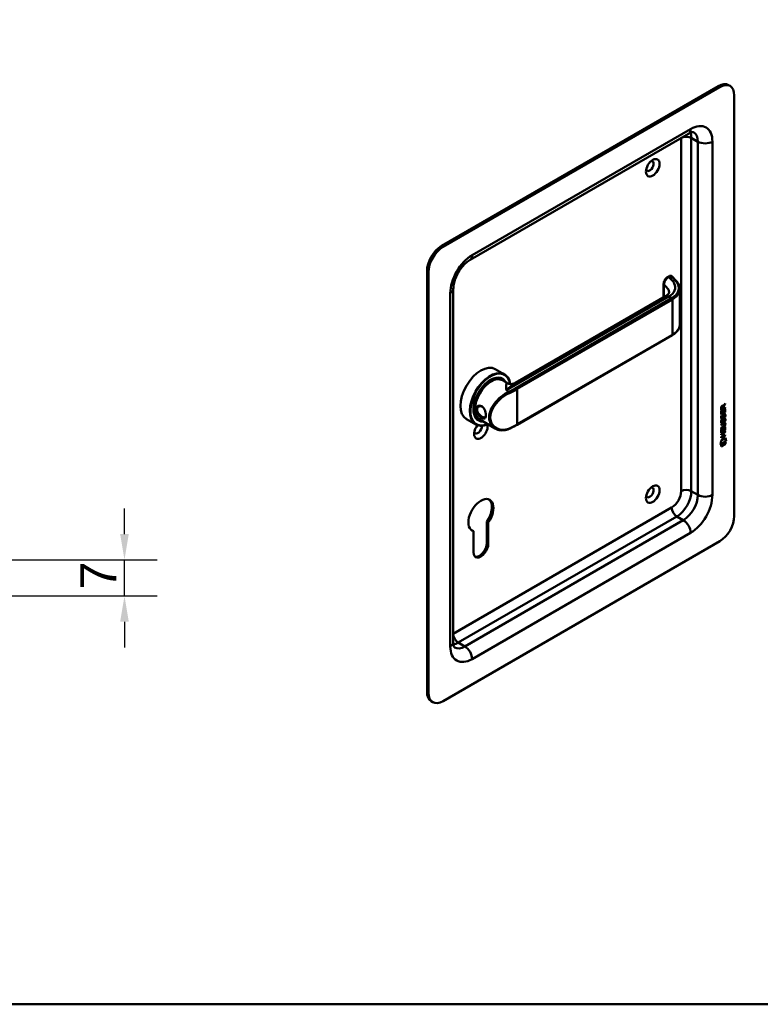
# Model space of a CAD drawing. Header units: millimetres. Extents: x 20 to 833, y 20 to 574.
# Tile 2 of 4: x 291 to 435, y 20 to 211. Entities that reach past the tile are written whole.
import ezdxf

# ---------------------------------------------------------------- set-up
doc = ezdxf.new("R2010")
doc.units = ezdxf.units.MM
doc.header["$LTSCALE"] = 2
for name, color, linetype, lineweight in [('Bemaßungen(DIN)', 7, 'Continuous', 25), ('Sichtbare Kanten(DIN)', 7, 'Continuous', 50), ('Sichtbare tangentiale Kanten(DIN)', 7, 'Continuous', 50), ('Skizziergeometrie(DIN)', 7, 'Continuous', 50)]:
    doc.layers.add(name, color=color, linetype=linetype, lineweight=lineweight)
doc.styles.add('STANDARD-DIN~0', font='arial.ttf')
doc.dimstyles.new('CAD-LAN', dxfattribs={"dimscale": 2, "dimtxt": 3.5, "dimasz": 2.5, "dimexe": 3.175, "dimexo": 0, "dimgap": 0.8, "dimtad": 1, "dimrnd": 1e-08, "dimtxsty": 'STANDARD-DIN~0', "dimcen": 0.09, "dimdle": 10, "dimclrd": 250, "dimclre": 250, "dimclrt": 250, "dimadec": 0, "dimazin": 2, "dimtfac": 1, "dimtmove": 0, "dimatfit": 3, "dimfxl": 1, "dimtolj": 1, "dimtzin": 0, "dimlwd": 25, "dimlwe": 25, "dimarcsym": 0})

# ---------------------------------------------------------------- blocks, each defined once
blk = doc.blocks.new('Ränder Standardrahmen')
at = {"layer": 'Skizziergeometrie(DIN)', "flags": 128}
blk.add_lwpolyline([(10, 10), (10, 287), (410, 287), (410, 10), (10, 10)], dxfattribs=at)
blk = doc.blocks.new('*D26')
at = {"layer": 'Bemaßungen(DIN)', "color": 250, "linetype": 'Continuous', "lineweight": 25, "true_color": 0x3f3f3f, "transparency": 16777216}
for p, q in [((311.45, 111.27), (311.45, 116.27)), ((286.95, 106.27), (317.8, 106.27)), ((311.45, 99.27), (311.45, 106.27)), ((237.45, 99.27), (317.8, 99.27)), ((311.45, 94.27), (311.45, 89.27))]:
    blk.add_line(p, q, dxfattribs=at)
at = {"layer": 'Bemaßungen(DIN)', "color": 250, "linetype": 'Continuous', "true_color": 0x3f3f3f, "transparency": 16777216}
for points in [[(310.61, 111.27), (312.28, 111.27), (311.45, 106.27)], [(310.61, 94.27), (312.28, 94.27), (311.45, 99.27)]]:
    blk.add_solid(points, dxfattribs=at)
at = {"layer": 'Defpoints', "color": 0, "linetype": 'Continuous', "transparency": 16777216}
for p in [(286.95, 106.27), (311.45, 106.27), (237.45, 99.27)]:
    blk.add_point(p, dxfattribs=at)
at = {"layer": 'Bemaßungen(DIN)', "color": 250, "linetype": 'Continuous', "lineweight": 25, "true_color": 0x3f3f3f, "transparency": 16777216, "insert": (302.85, 100.5), "char_height": 7, "attachment_point": 1, "rotation": 90, "style": 'STANDARD-DIN~0'}
blk.add_mtext('\\A1;7', dxfattribs=at)

msp = doc.modelspace()

# ---------------------------------------------------------------- linework, layer by layer
at = {"layer": 'Sichtbare Kanten(DIN)'}
for p, q in [((426.774, 198.237), (373.034, 167.21)), ((427.057, 198.074), (373.317, 167.047)), ((429.057, 198.272), (428.774, 198.435)), ((429.885, 114.791), (429.885, 196.441)), ((420.986, 188.993), (378.559, 164.498)), ((370.206, 162.311), (370.206, 80.661)), ((370.488, 162.148), (370.488, 80.498)), ((417.31, 161.391), (416.943, 161.179)), ((375.317, 158.882), (375.317, 90.296)), ((416.162, 159.843), (416.162, 157.243)), ((419.327, 158.805), (419.327, 152.019)), ((387.378, 140.625), (416.557, 157.472)), ((387.7, 132.499), (417.823, 149.89)), ((383.471, 143.319), (385.281, 142.274)), ((384.724, 141.441), (384.894, 141.343)), ((384.851, 141.137), (385.758, 140.613)), ((383.697, 136.722), (383.697, 136.722)), ((428.101, 135.85), (427.335, 135.408)), ((428.143, 135.825), (427.335, 135.359)), ((427.335, 135.359), (427.335, 135.789)), ((427.391, 135.856), (427.391, 135.565)), ((427.434, 135.831), (427.434, 135.541)), ((427.636, 136.151), (427.679, 136.127)), ((427.721, 135.707), (427.722, 135.997)), ((427.763, 136.188), (427.806, 136.163)), ((428.101, 136.499), (427.778, 136.066)), ((427.778, 136.066), (427.778, 135.788)), ((427.778, 136.066), (427.82, 136.042)), ((427.778, 135.788), (427.82, 135.764)), ((427.806, 136.163), (428.144, 136.617)), ((428.144, 136.475), (427.82, 136.042)), ((427.82, 136.042), (427.82, 135.764)), ((427.82, 135.764), (428.143, 135.95)), ((428.101, 136.56), (428.101, 136.499)), ((428.101, 136.499), (428.144, 136.475)), ((428.101, 135.926), (428.101, 135.85)), ((428.101, 135.85), (428.143, 135.825)), ((428.143, 135.95), (428.143, 135.825)), ((428.144, 136.617), (428.144, 136.475)), ((427.334, 135.122), (427.433, 135.179)), ((427.334, 134.467), (427.334, 135.122)), ((428.1, 134.958), (427.334, 134.516)), ((428.142, 134.933), (427.334, 134.467)), ((427.383, 134.243), (427.478, 134.265)), ((427.39, 135.154), (427.39, 134.672)), ((427.39, 134.672), (427.433, 134.647)), ((427.391, 135.565), (427.434, 135.541)), ((427.396, 133.864), (427.398, 133.86)), ((427.423, 133.83), (427.466, 133.806)), ((427.433, 135.179), (427.433, 134.647)), ((427.433, 134.647), (427.686, 134.793)), ((427.434, 135.541), (427.721, 135.707)), ((427.438, 133.84), (427.44, 133.835)), ((427.632, 133.92), (427.635, 133.927)), ((427.686, 135.266), (427.784, 135.323)), ((427.686, 134.793), (427.686, 135.266)), ((427.739, 134.156), (427.782, 134.132)), ((427.742, 135.298), (427.742, 134.874)), ((427.742, 134.874), (427.784, 134.85)), ((427.753, 134.229), (427.795, 134.205)), ((427.784, 135.323), (427.784, 134.85)), ((427.784, 134.85), (428.044, 135)), ((427.806, 134.398), (427.848, 134.374)), ((427.886, 134.483), (427.882, 134.481)), ((427.886, 134.483), (427.928, 134.459)), ((427.928, 134.459), (427.925, 134.457)), ((427.965, 134.49), (428.008, 134.466)), ((428.044, 135.538), (428.143, 135.595)), ((428.044, 135), (428.044, 135.538)), ((428.044, 134.029), (428.087, 134.005)), ((428.1, 135.57), (428.1, 134.958)), ((428.1, 134.958), (428.142, 134.933)), ((428.143, 135.595), (428.142, 134.933)), ((377.871, 133.62), (379.681, 132.575)), ((380.124, 133.473), (380.294, 133.375)), ((380.451, 133.516), (383.476, 131.769)), ((427.332, 131.924), (427.804, 132.196)), ((427.755, 132.093), (427.332, 131.849)), ((427.798, 132.069), (427.332, 131.8)), ((427.332, 131.8), (427.332, 131.924)), ((427.333, 132.556), (427.798, 132.824)), ((427.762, 132.729), (427.333, 132.482)), ((427.805, 132.705), (427.333, 132.433)), ((427.333, 132.433), (427.333, 132.556)), ((427.382, 133.411), (427.478, 133.433)), ((427.395, 133.032), (427.397, 133.028)), ((427.423, 132.998), (427.465, 132.973)), ((427.438, 133.008), (427.44, 133.003)), ((427.631, 133.087), (427.634, 133.095)), ((427.739, 133.324), (427.781, 133.3)), ((427.752, 133.397), (427.795, 133.373)), ((427.805, 133.566), (427.847, 133.542)), ((427.885, 133.651), (427.882, 133.649)), ((427.885, 133.651), (427.927, 133.626)), ((427.927, 133.626), (427.924, 133.625)), ((427.957, 132.769), (427.999, 132.745)), ((427.965, 133.658), (428.007, 133.634)), ((428.042, 132.03), (428.14, 132.086)), ((428.042, 131.491), (428.042, 132.03)), ((428.044, 133.197), (428.086, 133.173)), ((428.054, 132.592), (428.054, 132.595)), ((428.098, 132.062), (428.098, 131.449)), ((428.14, 132.086), (428.14, 131.425)), ((428.097, 130.435), (427.33, 129.993)), ((428.139, 130.41), (427.33, 129.944)), ((427.33, 129.944), (427.331, 130.067)), ((427.331, 130.7), (428.14, 131.166)), ((427.64, 130.803), (427.331, 130.625)), ((427.682, 130.779), (427.331, 130.576)), ((427.331, 130.576), (427.331, 130.7)), ((427.331, 130.067), (427.682, 130.27)), ((427.332, 131.614), (427.431, 131.671)), ((427.332, 130.959), (427.332, 131.614)), ((428.098, 131.449), (427.332, 131.008)), ((428.14, 131.425), (427.332, 130.959)), ((427.388, 131.646), (427.388, 131.163)), ((427.388, 131.163), (427.43, 131.139)), ((427.431, 131.671), (427.43, 131.139)), ((427.43, 131.139), (427.683, 131.285)), ((427.64, 130.803), (427.682, 130.779)), ((427.682, 130.27), (427.682, 130.779)), ((427.683, 131.285), (427.684, 131.758)), ((427.684, 131.758), (427.782, 131.814)), ((427.74, 131.79), (427.739, 131.366)), ((427.739, 131.366), (427.782, 131.342)), ((428.097, 131.067), (427.741, 130.862)), ((427.741, 130.862), (427.741, 130.353)), ((427.741, 130.862), (427.783, 130.837)), ((427.741, 130.353), (427.783, 130.328)), ((427.782, 131.814), (427.782, 131.342)), ((427.782, 131.342), (428.042, 131.491)), ((428.139, 131.042), (427.783, 130.837)), ((427.783, 130.837), (427.783, 130.328)), ((427.783, 130.328), (428.139, 130.533)), ((428.097, 131.141), (428.097, 131.067)), ((428.097, 131.067), (428.139, 131.042)), ((428.097, 130.509), (428.097, 130.435)), ((428.097, 130.435), (428.139, 130.41)), ((428.098, 131.449), (428.14, 131.425)), ((428.14, 131.166), (428.139, 131.042)), ((428.139, 130.533), (428.139, 130.41)), ((427.18, 128.689), (427.31, 129.461)), ((428.288, 129.328), (427.18, 128.689)), ((428.245, 129.352), (427.189, 128.743)), ((427.31, 129.461), (428.16, 129.951)), ((427.31, 128.671), (428.158, 129.159)), ((428.115, 128.811), (427.31, 128.347)), ((428.158, 128.786), (427.31, 128.298)), ((427.31, 128.298), (427.31, 128.671)), ((428.115, 129.135), (428.115, 128.811)), ((428.115, 128.811), (428.158, 128.786)), ((428.127, 129.932), (428.245, 129.352)), ((428.158, 129.159), (428.158, 128.786)), ((428.16, 129.951), (428.288, 129.328)), ((428.245, 129.352), (428.288, 129.328)), ((381.83, 109.582), (381.83, 113.689)), ((382.113, 113.526), (381.83, 113.689)), ((382.113, 113.526), (382.113, 109.418)), ((379.228, 111.86), (378.945, 112.023)), ((379.228, 107.753), (379.228, 111.86)), ((373.317, 78.865), (427.057, 109.892)), ((371.317, 78.667), (371.034, 78.83))]:
    msp.add_line(p, q, dxfattribs=at)
for centre, major_axis, ratio, start_param, end_param in [((427.057, 194.808), (2, 3.464), 0.5773503, 5.4977871, 7.0685835), ((426.774, 194.971), (2, 3.464), 0.5773503, 0, 0.7853982), ((413.48, 182.723), (-0.53, -0.918), 0.5773503, 5.8272815, 9.8806818), ((373.034, 163.944), (-2, -3.464), 0.5773503, 3.9269908, 5.4977871), ((373.317, 163.781), (2, 3.464), 0.5773503, 0.7853982, 2.3561945), ((417.41, 160.987), (0.053, 0.438), 0.7115312, 0.4902452, 0.4913996), ((417.723, 150.064), (0.1, -0.173), 0.5773503, 0, 0.0000503), ((380.671, 138.469), (-2.8, -4.85), 0.5773503, 3.1415927, 6.2831853), ((382.481, 137.424), (2.8, 4.85), 0.5773503, 5.6589594, 10.0917243), ((382.537, 137.392), (-2.76, -4.78), 0.5773503, 2.5362379, 6.9315019), ((382.537, 137.392), (2.34, 4.053), 0.5773503, 5.9355207, 9.7724426), ((382.594, 137.359), (2.3, 3.984), 0.5773503, 5.9872224, 9.7207409), ((382.651, 137.326), (-2.26, -3.914), 0.5773503, 2.9106512, 6.5141268), ((382.651, 137.326), (-2.2, -3.811), 0.5773503, 3.1415927, 6.2831853), ((382.509, 137.408), (2.32, 4.018), 0.5773503, 6.0274328, 7.0642824), ((382.424, 137.457), (2.3, 3.984), 0.5773503, 0, 0.2200524), ((382.368, 137.49), (2.32, 4.018), 0.5773503, 6.1459819, 6.2527018), ((382.368, 137.49), (-2.32, -4.018), 0.5773503, 2.519983, 2.5200272), ((382.65, 137.326), (-2.2, -3.811), 0.5773503, 2.6744325, 2.6744343), ((382.651, 137.326), (-2.26, -3.914), 0.5773503, 2.736245, 2.7362944), ((382.594, 137.359), (2.3, 3.984), 0.5773503, 5.8679163, 5.8679385), ((382.538, 137.392), (-2.76, -4.78), 0.5773503, 2.4246433, 2.4246462), ((382.481, 137.424), (2.8, 4.85), 0.5773503, 5.5511417, 5.5511446), ((382.368, 137.49), (-2.32, -4.018), 0.5773503, 2.1718154, 2.1719111), ((382.651, 137.326), (-2.2, -3.811), 0.5773503, 2.253, 2.2530614), ((382.651, 137.326), (-2.26, -3.914), 0.5773503, 2.2548077, 2.2548467), ((380.303, 138.682), (1.6, 2.771), 0.5773503, 3.7151709, 3.7152758), ((427.725, 135.796), (-0.175, 0.346), 0.8194443, 0.0441652, 1.0169096), ((427.767, 135.771), (-0.175, 0.346), 0.8194443, 0.0441652, 1.0169096), ((427.373, 135.517), (-0.368, -0.732), 0.3492899, 2.7989514, 3.6297589), ((427.331, 135.542), (-0.368, -0.732), 0.3492899, 2.7989514, 3.0358099), ((382.509, 137.408), (-2.32, -4.018), 0.5773503, 5.5020883, 6.5389379), ((382.424, 137.457), (-2.3, -3.984), 0.5773503, 6.0631329, 6.2831853), ((382.368, 137.49), (-1.9, -3.291), 0.5773503, 5.6692155, 5.6696324), ((380.671, 138.469), (1.8, 3.117), 0.5773503, 3.6394455, 3.6394489), ((380.614, 138.502), (1.6, 2.771), 0.5773503, 3.6297748, 3.6298149), ((382.368, 137.49), (1.95, 3.377), 0.5773503, 3.6381163, 3.6381287), ((382.368, 137.49), (1.95, 3.377), 0.5773503, 3.8973709, 3.8975254), ((382.311, 137.522), (-1.91, -3.308), 0.5773503, 0.7821286, 0.7822229), ((382.368, 137.49), (1.95, 3.377), 0.5773503, 3.9869745, 3.9870237), ((382.509, 135.938), (0.6, -1.039), 0.5773503, 5.659845, 5.6599815), ((427.754, 135.087), (-0.327, -1.256), 0.1531706, 6.0266152, 6.0875746), ((427.606, 134.245), (-0.178, -0.418), 0.3257575, 6.0025712, 6.2436438), ((427.796, 135.062), (-0.327, -1.256), 0.1531706, 6.0266152, 6.0875746), ((427.649, 134.221), (-0.178, -0.418), 0.3257575, 6.0025712, 6.4628649), ((427.615, 133.918), (-0.0284, -0.0613), 0.2140411, 1.3865777, 1.6946558), ((427.699, 133.824), (-0.258, -0.67), 0.2801591, 3.0976718, 3.459563), ((427.741, 133.8), (-0.258, -0.67), 0.2801591, 2.9381752, 3.459563), ((380.671, 131.448), (-0.93, -1.611), 0.5773503, 4.427919, 8.9074708), ((380.105, 131.774), (-0.53, -0.918), 0.5773503, 5.8272815, 8.7701358), ((382.368, 137.49), (-2.32, -4.018), 0.5773503, 0.0304835, 0.1372034), ((382.368, 137.49), (-2.26, -3.914), 0.5773503, 0.7572817, 0.7573952), ((382.368, 137.49), (-2.32, -4.018), 0.5773503, 0.7604294, 0.7604893), ((382.651, 137.326), (-2.2, -3.81), 0.5773503, 0.7395817, 0.7395894), ((382.651, 137.326), (-2.26, -3.914), 0.5773503, 0.744139, 0.7441684), ((382.594, 137.359), (2.3, 3.984), 0.5773503, 3.9039317, 3.9039609), ((382.537, 137.392), (2.34, 4.053), 0.5773503, 3.9214573, 3.9214861), ((382.537, 137.392), (-2.76, -4.78), 0.5773503, 0.82088, 0.8208952), ((427.777, 134.35), (-0.352, -1.35), 0.146604, 6.0369992, 6.0961402), ((427.608, 133.417), (-0.18, -0.422), 0.324198, 6.0043675, 6.2441541), ((427.82, 134.325), (-0.352, -1.35), 0.146604, 6.0369992, 6.0961402), ((427.651, 133.393), (-0.18, -0.422), 0.324198, 6.0043675, 6.4621988), ((427.614, 133.086), (-0.0284, -0.0613), 0.2140411, 1.3865777, 1.6946558), ((426.676, 132.999), (1.388, -0.568), 0.6427883, 5.8208171, 6.5391565), ((426.717, 130.674), (1.355, 2.199), 0.2164738, 5.9455732, 6.6640371), ((426.718, 132.975), (1.388, -0.568), 0.6427883, 5.8208171, 6.5391565), ((421.426, 135.244), (6.595, -2.821), 0.2353631, 6.1084229, 6.3833559), ((427.699, 132.993), (-0.258, -0.669), 0.2803736, 3.0976435, 3.4598023), ((427.741, 132.969), (-0.258, -0.669), 0.2803736, 2.9381095, 3.4598023), ((426.675, 130.698), (1.355, 2.199), 0.2164738, 5.9455732, 6.2455659), ((413.48, 119.363), (-0.53, -0.918), 0.5773503, 5.8272815, 9.8806818), ((380.671, 114.954), (-1.72, -2.979), 0.5773503, 1.4202066, 6.4337751), ((380.388, 115.118), (1.72, 2.979), 0.5773503, 4.5617992, 6.2008707), ((427.057, 113.158), (-2, -3.464), 0.5773503, 0.7853982, 2.3561945), ((380.388, 115.118), (-1.72, -2.979), 0.5773503, 0.0823146, 0.1505898), ((380.671, 108.586), (-1.02, -1.767), 0.5773503, 5.4977871, 8.6393798), ((380.388, 108.749), (-1.02, -1.767), 0.5773503, 0.1390965, 2.3561945), ((373.034, 82.294), (-2, -3.464), 0.5773503, 5.4977871, 6.2831853), ((373.317, 82.131), (-2, -3.464), 0.5773503, 5.4977871, 7.0685835)]:
    msp.add_ellipse(centre, major_axis=major_axis, ratio=ratio, start_param=start_param, end_param=end_param, dxfattribs=at)
for centre in [(414.046, 182.397), (414.046, 119.037)]:
    msp.add_ellipse(centre, major_axis=(0.93, 1.611), ratio=0.5773503, dxfattribs=at)
for points, knots in [([(421.986, 189.29), (421.986, 189.29), (421.986, 189.291), (421.961, 189.298), (421.936, 189.303), (421.844, 189.304), (421.779, 189.299), (421.608, 189.265), (421.503, 189.235), (421.264, 189.14), (421.129, 189.076), (420.986, 188.993)], [0.78539816, 0.78539816, 0.78539816, 0.78539816, 0.9424778, 0.9424778, 1.09955743, 1.09955743, 1.25663706, 1.25663706, 1.41371669, 1.41371669, 1.57079633, 1.57079633, 1.57079633, 1.57079633]), ([(378.559, 164.498), (378.334, 164.368), (378.085, 164.191), (377.568, 163.742), (377.299, 163.465), (376.778, 162.83), (376.528, 162.47), (376.085, 161.708), (375.892, 161.307), (375.589, 160.517), (375.478, 160.129), (375.345, 159.444), (375.317, 159.142), (375.317, 158.882)], [1.5707963, 1.5707963, 1.5707963, 1.5707963, 1.8179228, 1.8179228, 2.0784055, 2.0784055, 2.3493544, 2.3493544, 2.6241933, 2.6241933, 2.8954114, 2.8954114, 3.1415927, 3.1415927, 3.1415927, 3.1415927]), ([(416.162, 159.844), (416.162, 159.963), (416.181, 160.087), (416.252, 160.331), (416.303, 160.454), (416.431, 160.686), (416.509, 160.797), (416.679, 160.985), (416.771, 161.066), (416.893, 161.149), (416.918, 161.165), (416.944, 161.18)], [0, 0, 0, 0, 0.09785937, 0.09785937, 0.19675779, 0.19675779, 0.29632205, 0.29632205, 0.39146856, 0.39146856, 0.41628035, 0.41628035, 0.41628035, 0.41628035]), ([(417.323, 161.399), (417.364, 161.42), (417.408, 161.436), (417.496, 161.447), (417.542, 161.443), (417.6, 161.427), (417.615, 161.421), (417.63, 161.413)], [0.003795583, 0.003795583, 0.003795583, 0.003795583, 0.038881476, 0.038881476, 0.072518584, 0.072518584, 0.085170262, 0.085170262, 0.085170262, 0.085170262]), ([(417.652, 161.405), (417.657, 161.402), (417.662, 161.399), (417.673, 161.392), (417.678, 161.388), (417.689, 161.381), (417.694, 161.377), (417.704, 161.369), (417.71, 161.364), (417.72, 161.355), (417.725, 161.35), (417.729, 161.345)], [0, 0, 0, 0, 0.05585054, 0.05585054, 0.11170107, 0.11170107, 0.16755161, 0.16755161, 0.22340214, 0.22340214, 0.27925268, 0.27925268, 0.27925268, 0.27925268]), ([(417.729, 161.345), (418.082, 160.978), (418.451, 160.629), (418.956, 160.039), (419.089, 159.825), (419.278, 159.371), (419.329, 159.126), (419.329, 158.883)], [0, 0, 0, 0, 0.5455959, 0.5455959, 0.8223123, 0.8223123, 1.1153986, 1.1153986, 1.1153986, 1.1153986]), ([(416.575, 157.481), (416.749, 157.584), (416.889, 157.695), (417.096, 157.905), (417.158, 158.003), (417.217, 158.133), (417.223, 158.171), (417.223, 158.217)], [0.00879153, 0.00879153, 0.00879153, 0.00879153, 0.22826487, 0.22826487, 0.46326171, 0.46326171, 0.69351133, 0.69351133, 0.69351133, 0.69351133]), ([(419.329, 152.024), (419.329, 151.715), (419.247, 151.402), (418.932, 150.813), (418.692, 150.531), (418.222, 150.143), (418.032, 150.011), (417.824, 149.891)], [0, 0, 0, 0, 0.37300736, 0.37300736, 0.75666606, 0.75666606, 0.97389816, 0.97389816, 0.97389816, 0.97389816]), ([(385.761, 140.611), (385.852, 140.559), (385.97, 140.506), (386.253, 140.426), (386.424, 140.403), (386.81, 140.412), (387.034, 140.464), (387.277, 140.57), (387.33, 140.597), (387.379, 140.625)], [0, 0, 0, 0, 0.14108824, 0.14108824, 0.30595702, 0.30595702, 0.51826043, 0.51826043, 0.58246708, 0.58246708, 0.58246708, 0.58246708]), ([(380.831, 133.833), (380.973, 133.75), (381.236, 133.65), (381.496, 133.735), (381.627, 134.058), (381.627, 134.763), (381.366, 135.636), (380.843, 136.151), (380.219, 136.298), (379.708, 135.87), (379.71, 135.208), (379.857, 134.847), (380.17, 134.33), (380.545, 133.998), (380.83, 133.833), (380.831, 133.833), (380.831, 133.833), (380.831, 133.833)], [-2.115042, -2.115042, -2.115042, -2.115042, -1.9639931, -1.8129167, -1.6618403, -1.510764, -1.2086112, -1.0575348, -0.9064584, -0.6043056, -0.4532292, -0.3399219, -0.3021528, 0, 0, 0, 0.0000275, 0.0000275, 0.0000275, 0.0000275]), ([(380.93, 134.047), (380.93, 134.047), (380.93, 134.047), (380.93, 134.047), (380.675, 134.194), (380.374, 134.45), (380.172, 134.743), (380.147, 134.78), (380.123, 134.817), (380.101, 134.854), (380.035, 134.967), (379.985, 135.084), (379.957, 135.2), (379.918, 135.354), (379.918, 135.506), (379.956, 135.639), (380.033, 135.903), (380.266, 136.088), (380.53, 136.104), (380.662, 136.113), (380.802, 136.08), (380.93, 136.007), (380.993, 135.97), (381.053, 135.924), (381.11, 135.869)], [2.1150419, 2.1150419, 2.1150419, 2.1150419, 2.1150695, 2.1150695, 2.1150695, 2.4172223, 2.4172223, 2.4172223, 2.4549914, 2.4549914, 2.4549914, 2.5682987, 2.5682987, 2.5682987, 2.7193751, 2.7193751, 2.7193751, 3.0215279, 3.0215279, 3.0215279, 3.1726043, 3.1726043, 3.1726043, 3.2471757, 3.2471757, 3.2471757, 3.2471757]), ([(381.621, 134.347), (381.619, 134.311), (381.615, 134.277), (381.61, 134.245), (381.592, 134.124), (381.555, 134.033), (381.498, 133.977), (381.441, 133.922), (381.366, 133.901), (381.27, 133.914), (381.174, 133.926), (381.058, 133.973), (380.93, 134.047)], [3.73725539, 3.73725539, 3.73725539, 3.73725539, 3.77690989, 3.77690989, 3.77690989, 3.92798628, 3.92798628, 3.92798628, 4.07906268, 4.07906268, 4.07906268, 4.23011148, 4.23011148, 4.23011148, 4.23011148]), ([(387.7, 132.499), (387.605, 132.444), (387.508, 132.389), (387.312, 132.281), (387.214, 132.228), (387.014, 132.123), (386.913, 132.071), (386.709, 131.969), (386.606, 131.918), (386.399, 131.818), (386.294, 131.769), (386.188, 131.721)], [1.57079633, 1.57079633, 1.57079633, 1.57079633, 1.59374743, 1.59374743, 1.61669853, 1.61669853, 1.63964964, 1.63964964, 1.66260074, 1.66260074, 1.68555184, 1.68555184, 1.68555184, 1.68555184]), ([(427.957, 132.769), (427.954, 132.771), (427.952, 132.772), (427.932, 132.781), (427.912, 132.782), (427.85, 132.774), (427.805, 132.754), (427.762, 132.729)], [0.060650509, 0.060650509, 0.060650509, 0.060650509, 0.064390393, 0.064390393, 0.08887549, 0.08887549, 0.134135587, 0.134135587, 0.134135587, 0.134135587]), ([(428.054, 132.595), (428.054, 132.61), (428.053, 132.625), (428.048, 132.667), (428.042, 132.692), (428.021, 132.729), (428.008, 132.741), (427.974, 132.756), (427.954, 132.758), (427.893, 132.75), (427.847, 132.729), (427.805, 132.705)], [0, 0, 0, 0, 0.01400423, 0.01400423, 0.0408947, 0.0408947, 0.06439039, 0.06439039, 0.08887549, 0.08887549, 0.13413559, 0.13413559, 0.13413559, 0.13413559]), ([(386.188, 131.721), (385.826, 131.555), (385.445, 131.455), (384.7, 131.394), (384.326, 131.435), (383.807, 131.601), (383.635, 131.677), (383.476, 131.769)], [0, 0, 0, 0, 0.34249968, 0.34249968, 0.69086976, 0.69086976, 0.87346526, 0.87346526, 0.87346526, 0.87346526]), ([(375.317, 90.296), (375.317, 90.13), (375.328, 89.982), (375.366, 89.727), (375.393, 89.622), (375.448, 89.456), (375.477, 89.397), (375.523, 89.319), (375.541, 89.299), (375.559, 89.281), (375.559, 89.281), (375.559, 89.281)], [3.14159265, 3.14159265, 3.14159265, 3.14159265, 3.29867229, 3.29867229, 3.45575192, 3.45575192, 3.61283155, 3.61283155, 3.76991118, 3.76991118, 3.92699082, 3.92699082, 3.92699082, 3.92699082])]:
    msp.add_open_spline(points, degree=3, knots=knots, dxfattribs=at)
for points in [[(419.327, 158.878), (419.327, 158.88), (419.327, 158.882), (419.327, 158.883)], [(417.222, 158.219), (417.222, 158.218), (417.222, 158.218), (417.222, 158.217)], [(427.335, 135.789), (427.339, 135.935), (427.405, 136.124), (427.578, 136.224)], [(427.636, 136.151), (427.615, 136.164), (427.583, 136.162), (427.537, 136.135)], [(427.722, 135.997), (427.722, 136.086), (427.697, 136.178), (427.58, 136.111)], [(427.348, 133.74), (427.322, 133.803), (427.314, 133.875), (427.326, 133.989)], [(427.326, 133.989), (427.331, 134.037), (427.342, 134.112), (427.362, 134.18)], [(427.362, 134.18), (427.368, 134.199), (427.383, 134.243), (427.383, 134.243)], [(427.392, 134.113), (427.374, 134.02), (427.372, 133.945), (427.389, 133.884)], [(427.426, 134.253), (427.415, 134.212), (427.399, 134.146), (427.392, 134.113)], [(427.434, 134.088), (427.416, 133.995), (427.415, 133.921), (427.431, 133.86)], [(427.478, 134.265), (427.478, 134.265), (427.444, 134.139), (427.434, 134.088)], [(427.498, 133.799), (427.54, 133.804), (427.593, 133.846), (427.623, 133.901)], [(427.685, 133.948), (427.652, 133.86), (427.597, 133.777), (427.507, 133.726)], [(427.727, 133.923), (427.695, 133.836), (427.639, 133.752), (427.55, 133.702)], [(427.635, 133.927), (427.654, 133.974), (427.67, 134.036), (427.686, 134.126)], [(427.739, 134.156), (427.724, 134.069), (427.706, 134.005), (427.685, 133.948)], [(427.686, 134.126), (427.709, 134.259), (427.738, 134.345), (427.778, 134.423)], [(427.782, 134.132), (427.766, 134.045), (427.749, 133.981), (427.727, 133.923)], [(427.753, 134.229), (427.751, 134.218), (427.739, 134.157), (427.739, 134.156)], [(427.806, 134.398), (427.786, 134.358), (427.768, 134.303), (427.753, 134.229)], [(427.778, 134.423), (427.805, 134.474), (427.841, 134.519), (427.892, 134.556)], [(427.795, 134.205), (427.793, 134.194), (427.782, 134.133), (427.782, 134.132)], [(427.848, 134.374), (427.828, 134.333), (427.811, 134.278), (427.795, 134.205)], [(427.882, 134.481), (427.848, 134.461), (427.827, 134.438), (427.806, 134.398)], [(427.925, 134.457), (427.89, 134.437), (427.869, 134.414), (427.848, 134.374)], [(427.892, 134.556), (427.973, 134.616), (428.053, 134.629), (428.108, 134.557)], [(427.982, 133.973), (427.982, 133.973), (428.026, 134.081), (428.043, 134.184)], [(428.087, 134.005), (428.081, 134.003), (427.982, 133.973), (427.982, 133.973)], [(428.044, 134.029), (428.042, 134.029), (428.021, 134.022), (427.998, 134.015)], [(428.043, 134.184), (428.062, 134.304), (428.062, 134.394), (428.032, 134.441)], [(428.108, 134.301), (428.099, 134.188), (428.055, 134.054), (428.044, 134.029)], [(428.048, 134.602), (428.054, 134.596), (428.06, 134.589), (428.066, 134.582)], [(428.066, 134.582), (428.097, 134.541), (428.112, 134.478), (428.112, 134.39)], [(428.15, 134.276), (428.142, 134.163), (428.097, 134.03), (428.087, 134.005)], [(428.108, 134.557), (428.139, 134.516), (428.155, 134.454), (428.155, 134.365)], [(428.112, 134.39), (428.112, 134.362), (428.11, 134.333), (428.108, 134.301)], [(428.155, 134.365), (428.154, 134.338), (428.153, 134.309), (428.15, 134.276)], [(427.347, 132.908), (427.321, 132.971), (427.313, 133.043), (427.325, 133.157)], [(427.325, 133.157), (427.33, 133.205), (427.342, 133.28), (427.362, 133.348)], [(427.505, 132.848), (427.442, 132.823), (427.377, 132.833), (427.347, 132.908)], [(427.506, 133.68), (427.443, 133.655), (427.378, 133.665), (427.348, 133.74)], [(427.362, 133.348), (427.367, 133.367), (427.382, 133.411), (427.382, 133.411)], [(427.391, 133.281), (427.373, 133.188), (427.372, 133.113), (427.388, 133.052)], [(427.463, 133.705), (427.433, 133.693), (427.403, 133.688), (427.375, 133.696)], [(427.463, 132.873), (427.433, 132.861), (427.402, 132.856), (427.375, 132.864)], [(427.426, 133.421), (427.415, 133.379), (427.398, 133.314), (427.391, 133.281)], [(427.434, 133.256), (427.416, 133.163), (427.414, 133.089), (427.431, 133.028)], [(427.478, 133.433), (427.478, 133.433), (427.444, 133.307), (427.434, 133.256)], [(427.507, 133.726), (427.479, 133.71), (427.473, 133.709), (427.463, 133.705)], [(427.507, 132.894), (427.478, 132.878), (427.472, 132.877), (427.463, 132.873)], [(427.497, 132.967), (427.539, 132.972), (427.592, 133.014), (427.622, 133.069)], [(427.549, 132.869), (427.52, 132.853), (427.515, 132.852), (427.505, 132.848)], [(427.55, 133.702), (427.521, 133.686), (427.515, 133.684), (427.506, 133.68)], [(427.684, 133.116), (427.652, 133.028), (427.596, 132.945), (427.507, 132.894)], [(427.727, 133.091), (427.694, 133.004), (427.639, 132.92), (427.549, 132.869)], [(427.634, 133.095), (427.653, 133.142), (427.67, 133.204), (427.685, 133.294)], [(427.739, 133.324), (427.723, 133.237), (427.706, 133.173), (427.684, 133.116)], [(427.685, 133.294), (427.709, 133.427), (427.738, 133.513), (427.778, 133.591)], [(427.781, 133.3), (427.766, 133.213), (427.748, 133.148), (427.727, 133.091)], [(427.752, 133.397), (427.75, 133.386), (427.739, 133.325), (427.739, 133.324)], [(427.805, 133.566), (427.785, 133.526), (427.768, 133.471), (427.752, 133.397)], [(427.778, 133.591), (427.804, 133.642), (427.841, 133.687), (427.892, 133.724)], [(427.795, 133.373), (427.793, 133.362), (427.781, 133.301), (427.781, 133.3)], [(427.847, 133.542), (427.827, 133.501), (427.81, 133.446), (427.795, 133.373)], [(427.882, 133.649), (427.847, 133.629), (427.826, 133.606), (427.805, 133.566)], [(427.924, 133.625), (427.89, 133.605), (427.868, 133.582), (427.847, 133.542)], [(427.892, 133.724), (427.973, 133.784), (428.053, 133.797), (428.108, 133.725)], [(427.982, 133.141), (427.982, 133.141), (428.026, 133.249), (428.042, 133.352)], [(428.086, 133.173), (428.08, 133.171), (427.982, 133.141), (427.982, 133.141)], [(428.044, 133.197), (428.041, 133.197), (428.02, 133.19), (427.997, 133.183)], [(428.042, 133.352), (428.062, 133.472), (428.062, 133.562), (428.032, 133.609)], [(428.107, 133.469), (428.099, 133.356), (428.054, 133.222), (428.044, 133.197)], [(428.047, 133.77), (428.054, 133.764), (428.06, 133.757), (428.065, 133.75)], [(428.065, 133.75), (428.096, 133.709), (428.112, 133.646), (428.112, 133.558)], [(428.15, 133.444), (428.141, 133.331), (428.096, 133.198), (428.086, 133.173)], [(428.112, 133.558), (428.111, 133.53), (428.11, 133.501), (428.107, 133.469)], [(428.108, 133.725), (428.139, 133.684), (428.154, 133.621), (428.154, 133.533)], [(428.154, 133.533), (428.154, 133.506), (428.152, 133.477), (428.15, 133.444)]]:
    msp.add_open_spline(points, degree=3, dxfattribs=at)
at = {"layer": 'Sichtbare tangentiale Kanten(DIN)'}
for p, q in [((426.774, 198.237), (427.057, 198.074)), ((378.974, 165.414), (421.4, 189.909)), ((419.562, 119.608), (419.562, 188.171)), ((421.541, 188.194), (421.541, 119.608)), ((422.814, 187.459), (421.541, 188.194)), ((422.814, 118.873), (422.814, 187.459)), ((425.643, 187.459), (425.643, 118.873)), ((373.317, 167.047), (373.034, 167.21)), ((370.206, 162.311), (370.488, 162.148)), ((417.143, 161.16), (417.552, 161.396)), ((416.221, 157.278), (416.221, 159.722)), ((374.731, 89.48), (374.731, 158.065)), ((385.62, 139.204), (417.157, 157.412)), ((417.723, 157.085), (387.6, 139.694)), ((387.742, 139.449), (417.865, 156.841)), ((417.723, 157.085), (417.157, 157.412)), ((417.865, 149.982), (417.865, 156.841)), ((417.865, 149.982), (387.742, 132.591)), ((385.62, 139.204), (386.105, 138.925)), ((387.742, 132.591), (387.742, 139.449)), ((427.391, 135.856), (427.434, 135.831)), ((427.537, 136.135), (427.58, 136.111)), ((380.83, 133.833), (380.93, 134.047)), ((427.389, 133.884), (427.431, 133.86)), ((427.392, 134.113), (427.434, 134.088)), ((427.396, 133.864), (427.438, 133.84)), ((427.398, 133.86), (427.44, 133.835)), ((427.685, 133.948), (427.727, 133.923)), ((427.882, 134.481), (427.925, 134.457)), ((428.066, 134.582), (428.108, 134.557)), ((428.108, 134.301), (428.15, 134.276)), ((428.112, 134.39), (428.155, 134.365)), ((427.388, 133.052), (427.431, 133.028)), ((427.391, 133.281), (427.434, 133.256)), ((427.395, 133.032), (427.438, 133.008)), ((427.397, 133.028), (427.44, 133.003)), ((427.463, 133.705), (427.506, 133.68)), ((427.463, 132.873), (427.505, 132.848)), ((427.507, 133.726), (427.55, 133.702)), ((427.507, 132.894), (427.549, 132.869)), ((427.684, 133.116), (427.727, 133.091)), ((427.755, 132.093), (427.798, 132.069)), ((427.762, 132.729), (427.805, 132.705)), ((427.882, 133.649), (427.924, 133.625)), ((428.065, 133.75), (428.108, 133.725)), ((428.107, 133.469), (428.15, 133.444)), ((428.111, 132.676), (428.153, 132.651)), ((428.112, 133.558), (428.154, 133.533)), ((422.814, 118.873), (421.541, 119.608)), ((375.317, 91.941), (417.723, 116.424)), ((418.713, 114.709), (376.287, 90.214)), ((419.986, 113.974), (418.713, 114.709)), ((377.559, 89.48), (419.986, 113.974)), ((421.4, 111.525), (378.974, 87.03)), ((382.113, 109.418), (381.83, 109.582)), ((377.559, 89.48), (376.287, 90.214)), ((370.488, 80.498), (370.206, 80.661))]:
    msp.add_line(p, q, dxfattribs=at)
for centre, major_axis, ratio, start_param, end_param in [((421.4, 185.01), (3, 5.196), 0.5773503, 5.4977871, 7.0685835), ((419.986, 190.725), (1, -1.732), 0.5773503, 0, 0.7853982), ((419.986, 185.826), (2, 3.464), 0.5773503, 5.4977871, 6.2831853), ((420.552, 187.622), (1.4, 0), 0.5773503, 0.7853982, 2.1543323), ((418.713, 186.561), (-2, -3.464), 0.5773503, 2.3561945, 2.694927), ((424.228, 188.276), (2, 0), 0.5773503, 3.9269908, 5.4977871), ((378.974, 160.515), (-3, -5.196), 0.5773503, 3.9269908, 5.4977871), ((377.559, 166.23), (1, -1.732), 0.5773503, 0, 0.7853982), ((417.143, 160.833), (-0.2, 0.346), 0.5773503, 5.4977871, 6.2767866), ((417.41, 160.987), (0.053, 0.438), 0.7115312, 5.989184, 6.7734305), ((417.552, 161.232), (0.1, 0.173), 0.5773503, 0, 0.7853982), ((417.41, 161.314), (0.2, 0), 0.5773503, 0.5061455, 0.7853982), ((417.585, 161.207), (0.144, 0.139), 0.714124, 0.0043068, 0.9697838), ((373.317, 158.882), (2, 0), 0.5773503, 5.4977871, 6.2831853), ((416.562, 159.844), (-0.4, 0), 0.5773503, 0.0007222, 0.5547497), ((417.157, 156.432), (-0.6, 1.039), 0.5773503, 5.4977871, 6.2831853), ((417.723, 156.922), (-0.1, 0.173), 0.5773503, 3.9269908, 5.4977871), ((417.723, 150.064), (0.1, -0.173), 0.5773503, 0.0000503, 0.7853982), ((375.25, 146.825), (-17.467, 0), 0.5773503, 2.241439, 2.3561945), ((387.6, 139.531), (-0.1, 0.173), 0.5773503, 3.9269908, 5.4977871), ((386.105, 138.761), (-0.083, 0.182), 0.5074441, 3.9781465, 5.5489428), ((375.25, 146.662), (17.667, 0), 0.5773503, 5.3830316, 5.4977871), ((375.25, 139.803), (-17.667, 0), 0.5773503, 2.241439, 2.3561945), ((387.6, 132.672), (0.1, -0.173), 0.5773503, 0, 0.7853982), ((386.105, 131.903), (0.083, -0.182), 0.5074441, 0.0021324, 0.8365539), ((417.723, 118.547), (1.3, 2.252), 0.5773503, 3.9269908, 5.4977871), ((418.713, 117.975), (-2, -3.464), 0.5773503, 0.7853982, 2.3561945), ((420.552, 119.037), (1.4, 0), 0.5773503, 0.7853982, 2.3561945), ((419.986, 117.24), (2, 3.464), 0.5773503, 3.9269908, 5.4977871), ((421.4, 116.424), (3, 5.196), 0.5773503, 3.9269908, 5.4977871), ((424.228, 119.69), (2, 0), 0.5773503, 3.9269908, 5.4977871), ((418.713, 115.852), (0.7, -1.212), 0.5773503, 3.9269908, 5.4977871), ((419.986, 112.341), (1, -1.732), 0.5773503, 0.7853982, 2.3561945), ((373.317, 90.296), (2, 0), 0.5773503, 5.4977871, 6.2831853), ((376.287, 91.358), (-0.7, 1.212), 0.5773503, 0.9872604, 2.3561945), ((376.287, 93.48), (-2, -3.464), 0.5773503, 0.4466656, 0.7853982), ((378.974, 91.929), (-3, -5.196), 0.5773503, 5.4977871, 7.0685835), ((377.559, 92.746), (-2, -3.464), 0.5773503, 0, 0.7853982), ((377.559, 87.847), (-1, 1.732), 0.5773503, 3.9269908, 5.4977871)]:
    msp.add_ellipse(centre, major_axis=major_axis, ratio=ratio, start_param=start_param, end_param=end_param, dxfattribs=at)
for points, knots in [([(416.221, 159.722), (416.221, 160.02), (416.461, 160.649), (416.939, 161.058), (417.143, 161.16)], [-0.31848654, -0.31848654, -0.31848654, -0.31848654, -0.13649423, 0, 0, 0, 0]), ([(417.157, 157.412), (417.712, 157.732), (418.499, 158.554), (418.459, 159.628), (417.928, 160.428), (417.503, 160.824), (417.201, 161.105), (417.143, 161.16)], [0, 0, 0, 0, 0.5877823, 1.1762678, 1.3496016, 1.6962691, 1.7794277, 1.7794277, 1.7794277, 1.7794277]), ([(417.585, 161.37), (417.899, 161.043), (418.213, 160.716), (418.812, 160.092), (419.194, 159.434), (419.115, 158.481), (418.577, 157.679), (418.034, 157.265), (417.723, 157.085)], [0.1327045, 0.1327045, 0.1327045, 0.1327045, 0.6185048, 0.6185048, 1.0587804, 1.499056, 1.8292627, 2.1594694, 2.1594694, 2.1594694, 2.1594694]), ([(416.221, 159.722), (416.247, 159.699), (416.273, 159.675), (416.299, 159.651), (416.609, 159.363), (416.926, 159.072), (417.091, 158.75), (417.178, 158.579), (417.222, 158.399), (417.222, 158.219)], [-1.73263261, -1.73263261, -1.73263261, -1.73263261, -1.68478524, -1.68478524, -1.68478524, -1.10985373, -1.10985373, -1.10985373, -0.80604415, -0.80604415, -0.80604415, -0.80604415]), ([(417.865, 156.841), (418.473, 157.192), (418.923, 157.637), (419.151, 158.116), (419.269, 158.363), (419.327, 158.621), (419.327, 158.878)], [-2.15946939, -2.15946939, -2.15946939, -2.15946939, -1.53628687, -1.53628687, -1.53628687, -1.21368914, -1.21368914, -1.21368914, -1.21368914]), ([(419.327, 152.019), (419.327, 151.762), (419.269, 151.505), (419.151, 151.257), (418.923, 150.778), (418.473, 150.333), (417.865, 149.982)], [-0.94578025, -0.94578025, -0.94578025, -0.94578025, -0.62318252, -0.62318252, -0.62318252, 0, 0, 0, 0]), ([(385.761, 140.611), (385.741, 140.623), (385.7, 140.633), (385.655, 140.592), (385.625, 140.482), (385.604, 140.262), (385.603, 139.865), (385.615, 139.44), (385.62, 139.207), (385.62, 139.206), (385.62, 139.204)], [0.4262256, 0.4262256, 0.4262256, 0.4262256, 0.562781, 0.7503747, 0.9379684, 1.1255621, 1.5007494, 1.8759368, 1.8759368, 1.8780016, 1.8780016, 1.8780016, 1.8780016]), ([(385.62, 139.204), (385.622, 139.205), (385.623, 139.207), (385.836, 139.419), (386.264, 139.82), (386.795, 140.246), (387.164, 140.497), (387.323, 140.593), (387.378, 140.625)], [-1.8780016, -1.8780016, -1.8780016, -1.8780016, -1.8759368, -1.8759368, -1.5007494, -1.1255621, -0.9379684, -0.8386399, -0.8386399, -0.8386399, -0.8386399]), ([(386.105, 138.925), (385.585, 138.684), (385.043, 138.336), (384.537, 137.915), (384.031, 137.495), (383.562, 137.002), (383.184, 136.468), (382.807, 135.934), (382.522, 135.36), (382.379, 134.792), (382.236, 134.224), (382.236, 133.662), (382.379, 133.174), (382.522, 132.685), (382.807, 132.267), (383.184, 131.967), (383.276, 131.895), (383.373, 131.829), (383.474, 131.77)], [-3.3432814, -3.3432814, -3.3432814, -3.3432814, -2.8656698, -2.8656698, -2.8656698, -2.3880581, -2.3880581, -2.3880581, -1.9104465, -1.9104465, -1.9104465, -1.4328349, -1.4328349, -1.4328349, -0.9552233, -0.9552233, -0.9552233, -0.839304, -0.839304, -0.839304, -0.839304]), ([(386.229, 131.812), (385.725, 131.581), (385.198, 131.486), (384.705, 131.527), (384.213, 131.568), (383.755, 131.743), (383.386, 132.031), (383.018, 132.318), (382.739, 132.717), (382.599, 133.184), (382.46, 133.652), (382.46, 134.188), (382.6, 134.73), (382.74, 135.271), (383.018, 135.818), (383.387, 136.327), (383.755, 136.835), (384.213, 137.305), (384.705, 137.706), (385.198, 138.107), (385.725, 138.44), (386.229, 138.671)], [0, 0, 0, 0, 0.4776116, 0.4776116, 0.4776116, 0.9552233, 0.9552233, 0.9552233, 1.4328349, 1.4328349, 1.4328349, 1.9104465, 1.9104465, 1.9104465, 2.3880581, 2.3880581, 2.3880581, 2.8656698, 2.8656698, 2.8656698, 3.3432814, 3.3432814, 3.3432814, 3.3432814])]:
    msp.add_open_spline(points, degree=3, knots=knots, dxfattribs=at)

# ---------------------------------------------------------------- block references
at = {"xscale": 2, "yscale": 2, "zscale": 2}
msp.add_blockref('Ränder Standardrahmen', (0, 0), dxfattribs=at)

# ---------------------------------------------------------------- dimensions: what is measured, and where the dimension line sits
at = {"layer": 'Bemaßungen(DIN)', "color": 250, "linetype": 'Continuous', "lineweight": 25, "true_color": 0x3f3f3f}
dim = msp.add_linear_dim(base=(311.445, 106.27), p1=(237.445, 99.27), p2=(286.945, 106.27), angle=90, dimstyle='CAD-LAN', override={"dimgap": 0.8, "dimdec": 2, "dimtol": 0, "dimlim": 0, "dimtp": 0, "dimtm": 0, "dimtdec": 2, "dimtofl": 1, "dimatfit": 1}, dxfattribs=at)
dim.commit()
dim.dimension.update_dxf_attribs({"geometry": '*D26', "text_midpoint": (311.445, 102.77), "dimtype": 160})

doc.saveas('drawing.dxf')
